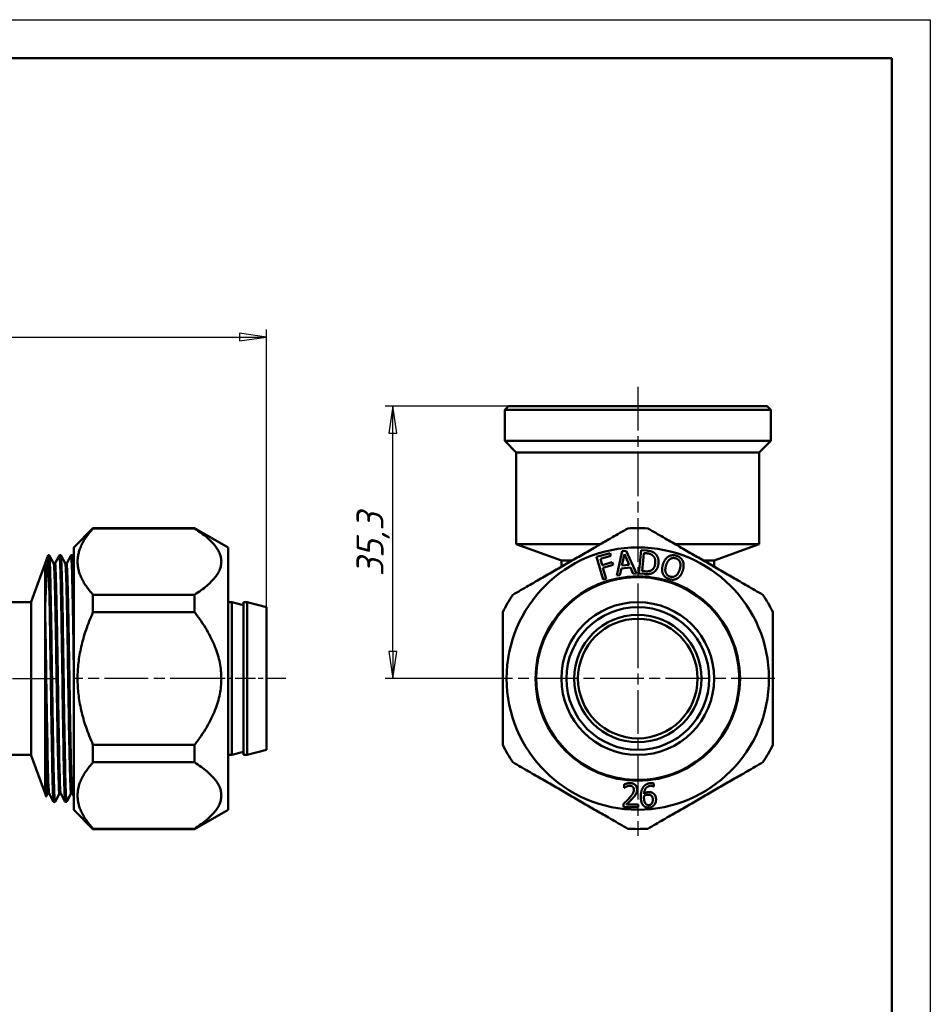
# Model space of a CAD drawing. Header units: millimetres. Extents: x -596 to 1537, y -69 to 356.
# Tile 9 of 11: x 92 to 210, y 169 to 297. Entities that reach past the tile are written whole.
import ezdxf

# ---------------------------------------------------------------- set-up
doc = ezdxf.new("R2010")
doc.units = ezdxf.units.MM
doc.linetypes.add('CHAIN', pattern=[0.7087, 0.4724, -0.0591, 0.1181, -0.0591])
for name, color, linetype, lineweight in [('Видимые тонкие (ГОСТ)', 7, 'Continuous', 35), ('Видимый контур (ГОСТ)', 7, 'Continuous', 50), ('Кромка (ГОСТ)', 7, 'Continuous', 50), ('Маркер центра (ГОСТ)', 7, 'Continuous', 25), ('Осевая линия (ГОСТ)', 7, 'Continuous', 25), ('Размер (ГОСТ)', 7, 'Continuous', 25)]:
    doc.layers.add(name, color=color, linetype=linetype, lineweight=lineweight)
doc.styles.add('Обычный текст (ГОСТ)', font='GOST Common Italic.ttf')
doc.dimstyles.new('Обычный (ГОСТ)', dxfattribs={"dimtxt": 3.5, "dimasz": 3.5, "dimexe": 1, "dimexo": 0, "dimgap": 0.5, "dimtad": 1, "dimrnd": 1e-08, "dimtxsty": 'Обычный текст (ГОСТ)', "dimblk": 'Filled-1', "dimcen": 0.09, "dimdle": 15, "dimclrd": 256, "dimclre": 256, "dimclrt": 256, "dimazin": 2, "dimtfac": 0.714286, "dimtdec": 3, "dimtmove": 0, "dimatfit": 3, "dimfxl": 1, "dimtolj": 1, "dimlwd": 25, "dimlwe": 25, "dimarcsym": 0})

# ---------------------------------------------------------------- blocks, each defined once
blk = doc.blocks.new('Рамки ГОСТ_ граница 297x210')
at = {"layer": 'Кромка (ГОСТ)', "lineweight": 25}
for p, q in [((0, 297), (210, 297)), ((210, 297), (210, 0))]:
    blk.add_line(p, q, dxfattribs=at)
at = {"layer": 'Кромка (ГОСТ)'}
for p, q in [((205, 292), (20, 292)), ((205, 5), (205, 292))]:
    blk.add_line(p, q, dxfattribs=at)
blk = doc.blocks.new('Filled-1')
at = {"color": 0}
for p, q in [((0, 0), (-1, 0.143)), ((-1, 0.143), (-1, -0.143)), ((-1, 0), (0, 0)), ((-1, -0.143), (0, 0))]:
    blk.add_line(p, q, dxfattribs=at)
at = {"color": 0, "flags": 128}
blk.add_lwpolyline([(-1, -0.143), (0, 0), (-1, 0.143), (-1, -0.143)], dxfattribs=at)
at = {"color": 0}
blk.add_solid([(-1, -0.143), (0, 0), (-1, 0.143), (-1, -0.143)], dxfattribs=at)
blk = doc.blocks.new('*D8')
at = {"layer": 'Defpoints', "color": 0, "linetype": 'Continuous', "transparency": 16777216}
for p in [(123.98, 255.87), (22.48, 220.87), (123.98, 220.87)]:
    blk.add_point(p, dxfattribs=at)
at = {"layer": 'Размер (ГОСТ)', "linetype": 'Continuous', "lineweight": 25, "transparency": 16777216}
for p, q in [((22.48, 220.87), (22.48, 256.87)), ((123.98, 220.87), (123.98, 256.87)), ((25.98, 255.87), (120.48, 255.87))]:
    blk.add_line(p, q, dxfattribs=at)
at = {"layer": 'Размер (ГОСТ)', "linetype": 'Continuous', "lineweight": 25, "transparency": 16777216, "xscale": 3.5, "yscale": 3.5, "zscale": 3.5, "rotation": 180}
blk.add_blockref('Filled-1', (22.48, 255.87), dxfattribs=at)
at = {"layer": 'Размер (ГОСТ)', "linetype": 'Continuous', "lineweight": 25, "transparency": 16777216, "xscale": 3.5, "yscale": 3.5, "zscale": 3.5}
blk.add_blockref('Filled-1', (123.98, 255.87), dxfattribs=at)
at = {"layer": 'Размер (ГОСТ)', "linetype": 'Continuous', "lineweight": 25, "transparency": 16777216, "insert": (68.61, 260.57), "char_height": 3.5, "attachment_point": 1, "style": 'Обычный текст (ГОСТ)'}
blk.add_mtext('\\A1;101,5', dxfattribs=at)
blk = doc.blocks.new('*D10')
at = {"layer": 'Defpoints', "color": 0, "linetype": 'Continuous', "transparency": 16777216}
for p in [(140.34, 246.92), (155.34, 246.92), (154.58, 211.62)]:
    blk.add_point(p, dxfattribs=at)
at = {"layer": 'Размер (ГОСТ)', "linetype": 'Continuous', "lineweight": 25, "transparency": 16777216}
for p, q in [((155.34, 246.92), (139.34, 246.92)), ((140.34, 215.12), (140.34, 243.42)), ((154.58, 211.62), (139.34, 211.62))]:
    blk.add_line(p, q, dxfattribs=at)
at = {"layer": 'Размер (ГОСТ)', "linetype": 'Continuous', "lineweight": 25, "transparency": 16777216, "xscale": 3.5, "yscale": 3.5, "zscale": 3.5}
for p, rotation in [((140.34, 246.92), 90), ((140.34, 211.62), 270)]:
    blk.add_blockref('Filled-1', p, dxfattribs=dict(at, rotation=rotation))
at = {"layer": 'Размер (ГОСТ)', "linetype": 'Continuous', "lineweight": 25, "transparency": 16777216, "insert": (135.64, 224.86), "char_height": 3.5, "attachment_point": 1, "rotation": 90, "style": 'Обычный текст (ГОСТ)'}
blk.add_mtext('\\A1;35,3', dxfattribs=at)

msp = doc.modelspace()

# ---------------------------------------------------------------- linework, layer by layer
at = {"layer": 'Видимые тонкие (ГОСТ)'}
for points, knots in [([(96.604, 195.71), (96.561, 195.633), (96.518, 196.34), (96.475, 197.756), (96.421, 199.5), (96.368, 202.31), (96.315, 205.596), (96.26, 208.995), (96.205, 212.88), (96.149, 216.384), (96.096, 219.779), (96.043, 222.794), (95.989, 224.794), (95.944, 226.49), (95.899, 227.447), (95.853, 227.54)], [43.9534776, 43.9534776, 43.9534776, 43.9534776, 44.4960538, 44.4960538, 44.4960538, 45.1648587, 45.1648587, 45.1648587, 45.856665, 45.856665, 45.856665, 46.5268975, 46.5268975, 46.5268975, 47.0950702, 47.0950702, 47.0950702, 47.0950702]), ([(97.84, 195.715), (97.813, 195.768), (97.786, 196.129), (97.758, 196.795), (97.705, 198.092), (97.651, 200.537), (97.598, 203.615), (97.545, 206.689), (97.491, 210.374), (97.438, 213.894), (97.384, 217.411), (97.331, 220.741), (97.278, 223.184), (97.225, 225.626), (97.171, 227.167), (97.118, 227.485), (97.109, 227.541), (97.099, 227.559), (97.09, 227.539)], [44.0111167, 44.0111167, 44.0111167, 44.0111167, 44.3552696, 44.3552696, 44.3552696, 45.0260735, 45.0260735, 45.0260735, 45.6961272, 45.6961272, 45.6961272, 46.3654924, 46.3654924, 46.3654924, 47.0342302, 47.0342302, 47.0342302, 47.1527094, 47.1527094, 47.1527094, 47.1527094]), ([(98.106, 195.709), (98.097, 195.691), (98.088, 195.705), (98.079, 195.753), (98.026, 196.042), (97.972, 197.571), (97.919, 200.014), (97.865, 202.454), (97.812, 205.79), (97.758, 209.317), (97.705, 212.84), (97.651, 216.531), (97.598, 219.611), (97.545, 222.688), (97.491, 225.136), (97.438, 226.44), (97.41, 227.114), (97.383, 227.48), (97.355, 227.534)], [37.6702923, 37.6702923, 37.6702923, 37.6702923, 37.7804109, 37.7804109, 37.7804109, 38.4529034, 38.4529034, 38.4529034, 39.12452, 39.12452, 39.12452, 39.7953239, 39.7953239, 39.7953239, 40.4653776, 40.4653776, 40.4653776, 40.8118849, 40.8118849, 40.8118849, 40.8118849]), ([(98.983, 211.006), (98.948, 213.287), (98.914, 215.588), (98.88, 217.699), (98.827, 220.98), (98.773, 223.781), (98.72, 225.516), (98.677, 226.916), (98.634, 227.615), (98.591, 227.539)], [39.2311009, 39.2311009, 39.2311009, 39.2311009, 39.6612697, 39.6612697, 39.6612697, 40.329966, 40.329966, 40.329966, 40.8695241, 40.8695241, 40.8695241, 40.8695241]), ([(98.983, 225.134), (98.948, 226.338), (98.914, 227.131), (98.88, 227.42), (98.872, 227.486), (98.864, 227.526), (98.856, 227.54)], [34.00035125, 34.00035125, 34.00035125, 34.00035125, 34.43052005, 34.43052005, 34.43052005, 34.5286996, 34.5286996, 34.5286996, 34.5286996]), ([(96.339, 195.709), (96.331, 195.723), (96.323, 195.765), (96.315, 195.835), (96.26, 196.311), (96.205, 198.093), (96.149, 200.783), (96.096, 203.389), (96.043, 206.827), (95.989, 210.373), (95.936, 213.903), (95.883, 217.518), (95.83, 220.464), (95.777, 223.413), (95.723, 225.672), (95.67, 226.768), (95.665, 226.883), (95.659, 226.986), (95.653, 227.076)], [50.294302, 50.294302, 50.294302, 50.294302, 50.3956083, 50.3956083, 50.3956083, 51.0874146, 51.0874146, 51.0874146, 51.7576471, 51.7576471, 51.7576471, 52.4247383, 52.4247383, 52.4247383, 53.0927327, 53.0927327, 53.0927327, 53.1628336, 53.1628336, 53.1628336, 53.1628336]), ([(97.105, 196.676), (97.08, 196.628), (97.056, 196.808), (97.032, 197.222), (96.978, 198.142), (96.923, 200.208), (96.869, 202.975), (96.815, 205.738), (96.761, 209.181), (96.707, 212.562), (96.653, 215.939), (96.599, 219.23), (96.545, 221.727), (96.49, 224.241), (96.436, 225.931), (96.382, 226.428), (96.372, 226.512), (96.363, 226.562), (96.354, 226.578)], [43.9516288, 43.9516288, 43.9516288, 43.9516288, 44.2571555, 44.2571555, 44.2571555, 44.9367804, 44.9367804, 44.9367804, 45.6157807, 45.6157807, 45.6157807, 46.2942194, 46.2942194, 46.2942194, 46.9775779, 46.9775779, 46.9775779, 47.0932215, 47.0932215, 47.0932215, 47.0932215]), ([(97.222, 196.741), (97.209, 196.739), (97.196, 196.806), (97.182, 196.945), (97.128, 197.51), (97.074, 199.25), (97.019, 201.788), (96.965, 204.323), (96.911, 207.637), (96.857, 211.012), (96.803, 214.383), (96.748, 217.791), (96.694, 220.5), (96.64, 223.207), (96.586, 225.197), (96.532, 226.039), (96.512, 226.353), (96.492, 226.507), (96.472, 226.505)], [43.9822972, 43.9822972, 43.9822972, 43.9822972, 44.1501313, 44.1501313, 44.1501313, 44.831379, 44.831379, 44.831379, 45.5119304, 45.5119304, 45.5119304, 46.1918496, 46.1918496, 46.1918496, 46.8712001, 46.8712001, 46.8712001, 47.1238898, 47.1238898, 47.1238898, 47.1238898]), ([(97.34, 196.669), (97.291, 196.768), (97.243, 197.809), (97.194, 199.628), (97.14, 201.657), (97.086, 204.637), (97.032, 207.925), (96.978, 211.21), (96.923, 214.779), (96.869, 217.86), (96.815, 220.939), (96.761, 223.51), (96.707, 225.02), (96.668, 226.115), (96.628, 226.646), (96.589, 226.576)], [44.0129655, 44.0129655, 44.0129655, 44.0129655, 44.6230012, 44.6230012, 44.6230012, 45.3033145, 45.3033145, 45.3033145, 45.9829394, 45.9829394, 45.9829394, 46.6619396, 46.6619396, 46.6619396, 47.1545581, 47.1545581, 47.1545581, 47.1545581]), ([(98.606, 196.674), (98.572, 196.612), (98.537, 197.01), (98.503, 197.856), (98.449, 199.183), (98.394, 201.602), (98.34, 204.592), (98.286, 207.581), (98.232, 211.119), (98.178, 214.445), (98.124, 217.769), (98.07, 220.857), (98.016, 223.044), (97.962, 225.21), (97.909, 226.474), (97.855, 226.581)], [37.6684435, 37.6684435, 37.6684435, 37.6684435, 38.101572, 38.101572, 38.101572, 38.780698, 38.780698, 38.780698, 39.4595287, 39.4595287, 39.4595287, 40.1380801, 40.1380801, 40.1380801, 40.8100362, 40.8100362, 40.8100362, 40.8100362]), ([(98.724, 196.744), (98.701, 196.743), (98.679, 196.938), (98.656, 197.334), (98.602, 198.281), (98.548, 200.368), (98.493, 203.142), (98.439, 205.916), (98.385, 209.357), (98.331, 212.723), (98.277, 216.087), (98.223, 219.352), (98.168, 221.811), (98.114, 224.27), (98.06, 225.908), (98.006, 226.371), (97.995, 226.465), (97.984, 226.51), (97.973, 226.508)], [37.6991118, 37.6991118, 37.6991118, 37.6991118, 37.9834064, 37.9834064, 37.9834064, 38.6637435, 38.6637435, 38.6637435, 39.343767, 39.343767, 39.343767, 40.0234929, 40.0234929, 40.0234929, 40.7029368, 40.7029368, 40.7029368, 40.8407045, 40.8407045, 40.8407045, 40.8407045]), ([(98.842, 196.668), (98.837, 196.677), (98.832, 196.694), (98.827, 196.72), (98.773, 197.023), (98.719, 198.515), (98.665, 200.873), (98.611, 203.23), (98.557, 206.437), (98.503, 209.801), (98.449, 213.163), (98.394, 216.659), (98.34, 219.534), (98.286, 222.408), (98.232, 224.643), (98.178, 225.756), (98.149, 226.356), (98.12, 226.628), (98.091, 226.573)], [37.7297802, 37.7297802, 37.7297802, 37.7297802, 37.7885305, 37.7885305, 37.7885305, 38.4682942, 38.4682942, 38.4682942, 39.147731, 39.147731, 39.147731, 39.8268569, 39.8268569, 39.8268569, 40.5056877, 40.5056877, 40.5056877, 40.8713728, 40.8713728, 40.8713728, 40.8713728]), ([(95.839, 196.674), (95.803, 196.747), (95.767, 197.32), (95.731, 198.361), (95.677, 199.93), (95.623, 202.552), (95.568, 205.66), (95.514, 208.778), (95.46, 212.362), (95.406, 215.636), (95.372, 217.682), (95.338, 219.604), (95.304, 221.232)], [50.2961508, 50.2961508, 50.2961508, 50.2961508, 50.7468028, 50.7468028, 50.7468028, 51.4263474, 51.4263474, 51.4263474, 52.107724, 52.107724, 52.107724, 52.53343, 52.53343, 52.53343, 52.53343]), ([(95.721, 196.736), (95.719, 196.736), (95.718, 196.737), (95.717, 196.738), (95.662, 196.797), (95.608, 198.047), (95.554, 200.218), (95.5, 202.395), (95.445, 205.484), (95.391, 208.812), (95.353, 211.149), (95.314, 213.595), (95.276, 215.876)], [50.2654825, 50.2654825, 50.2654825, 50.2654825, 50.2828106, 50.2828106, 50.2828106, 50.9634383, 50.9634383, 50.9634383, 51.6462221, 51.6462221, 51.6462221, 52.1258791, 52.1258791, 52.1258791, 52.1258791]), ([(95.603, 196.671), (95.592, 196.647), (95.58, 196.676), (95.568, 196.759), (95.514, 197.148), (95.46, 198.728), (95.406, 201.157), (95.372, 202.674), (95.338, 204.512), (95.304, 206.507)], [50.2348141, 50.2348141, 50.2348141, 50.2348141, 50.3801884, 50.3801884, 50.3801884, 51.061565, 51.061565, 51.061565, 51.487271, 51.487271, 51.487271, 51.487271])]:
    msp.add_open_spline(points, degree=3, knots=knots, dxfattribs=at)
at = {"layer": 'Видимый контур (ГОСТ)'}
for p, q in [((155.34, 246.924), (154.84, 246.424)), ((154.84, 246.424), (189.34, 246.424)), ((154.84, 246.424), (154.84, 242.424)), ((155.34, 246.924), (188.84, 246.924)), ((188.84, 246.924), (189.34, 246.424)), ((189.34, 246.424), (189.34, 242.424)), ((154.84, 242.424), (189.34, 242.424)), ((156.34, 240.924), (154.84, 242.424)), ((187.84, 240.924), (189.34, 242.424)), ((156.34, 240.924), (187.84, 240.924)), ((156.34, 240.924), (156.34, 229.024)), ((187.84, 240.924), (187.84, 229.024)), ((98.983, 228.624), (101.483, 231.124)), ((101.483, 231.124), (101.483, 231.081)), ((114.653, 231.124), (101.483, 231.124)), ((114.653, 231.081), (101.483, 231.081)), ((114.653, 231.081), (114.653, 231.124)), ((118.983, 228.624), (114.653, 231.124)), ((98.983, 228.624), (98.983, 194.624)), ((118.983, 194.624), (118.983, 228.624)), ((156.34, 229.024), (167.227, 229.024)), ((162.19, 226.924), (156.34, 229.024)), ((176.952, 229.024), (187.84, 229.024)), ((181.99, 226.924), (187.84, 229.024)), ((95.276, 226.512), (95.679, 227.618)), ((95.713, 227.624), (95.728, 227.624)), ((95.853, 227.542), (96.354, 226.581)), ((96.589, 226.581), (97.09, 227.542)), ((97.215, 227.624), (97.23, 227.624)), ((97.355, 227.542), (97.855, 226.581)), ((98.091, 226.581), (98.591, 227.542)), ((98.716, 227.624), (98.731, 227.624)), ((98.856, 227.542), (98.983, 227.299)), ((166.75, 227.382), (168.502, 227.885)), ((167.591, 224.452), (166.75, 227.382)), ((168.602, 227.538), (167.239, 227.147)), ((167.239, 227.147), (167.476, 226.32)), ((168.502, 227.885), (168.602, 227.538)), ((169.373, 224.983), (170.074, 228.123)), ((170.356, 227.735), (170.04, 226.259)), ((170.074, 228.123), (170.57, 228.175)), ((170.976, 226.358), (170.356, 227.735)), ((170.57, 228.175), (171.913, 225.252)), ((172.239, 225.24), (172.522, 228.275)), ((172.522, 228.275), (173.213, 228.21)), ((172.893, 227.888), (172.675, 225.552)), ((173.2, 227.859), (172.893, 227.888)), ((93.483, 221.585), (95.276, 226.512)), ((95.276, 196.736), (95.276, 226.512)), ((95.276, 226.512), (95.276, 196.736)), ((162.19, 226.924), (163.59, 226.924)), ((162.19, 226.924), (162.19, 226.116)), ((167.476, 226.32), (168.782, 226.695)), ((168.881, 226.349), (167.576, 225.974)), ((167.576, 225.974), (167.981, 224.564)), ((168.782, 226.695), (168.881, 226.349)), ((169.966, 225.903), (169.78, 225.027)), ((171.123, 226.025), (169.966, 225.903)), ((170.04, 226.259), (170.976, 226.358)), ((171.488, 225.207), (171.123, 226.025)), ((180.589, 226.924), (181.99, 226.924)), ((181.99, 226.924), (181.99, 226.116)), ((167.981, 224.564), (167.591, 224.452)), ((169.78, 225.027), (169.373, 224.983)), ((169.752, 224.565), (169.752, 224.666)), ((170.214, 224.741), (170.214, 224.64)), ((171.08, 224.735), (171.08, 224.836)), ((171.913, 225.252), (171.488, 225.207)), ((171.542, 224.863), (171.542, 224.763)), ((172.938, 225.175), (172.239, 225.24)), ((172.408, 224.77), (172.408, 224.87)), ((172.675, 225.552), (172.983, 225.523)), ((172.87, 224.851), (172.87, 224.751)), ((173.736, 224.671), (173.736, 224.772)), ((174.198, 224.705), (174.198, 224.604)), ((168.425, 224.253), (168.425, 224.357)), ((168.886, 224.481), (168.886, 224.378)), ((101.483, 222.479), (114.653, 222.479)), ((101.483, 222.479), (101.483, 220.227)), ((114.653, 220.227), (114.653, 222.479)), ((83.133, 221.524), (93.483, 221.524)), ((93.483, 221.585), (93.483, 201.664)), ((119.483, 221.524), (118.983, 221.524)), ((119.483, 221.524), (119.483, 201.724)), ((120.983, 221.138), (119.483, 221.524)), ((120.983, 221.524), (120.983, 201.724)), ((121.483, 221.524), (120.983, 221.524)), ((121.483, 221.524), (121.483, 201.724)), ((123.983, 220.874), (121.483, 221.524)), ((123.983, 220.874), (123.983, 202.374)), ((114.653, 220.227), (101.483, 220.227)), ((101.483, 203.022), (114.653, 203.022)), ((101.483, 203.022), (101.483, 200.77)), ((114.653, 200.77), (114.653, 203.022)), ((52.983, 201.724), (93.483, 201.724)), ((93.483, 201.664), (95.276, 196.736)), ((119.483, 201.724), (118.983, 201.724)), ((120.983, 202.111), (119.483, 201.724)), ((121.483, 201.724), (120.983, 201.724)), ((123.983, 202.374), (121.483, 201.724)), ((114.653, 200.77), (101.483, 200.77)), ((170.303, 197.455), (170.303, 197.89)), ((174.188, 198.023), (174.188, 197.63)), ((95.276, 196.736), (95.424, 196.33)), ((95.603, 196.667), (95.427, 196.329)), ((96.339, 195.707), (95.839, 196.667)), ((97.105, 196.667), (96.604, 195.707)), ((97.84, 195.707), (97.34, 196.667)), ((98.606, 196.667), (98.106, 195.707)), ((98.983, 196.396), (98.842, 196.667)), ((170.325, 197.455), (170.303, 197.455)), ((174.188, 197.63), (174.171, 197.63)), ((96.464, 195.624), (96.479, 195.624)), ((97.965, 195.624), (97.981, 195.624)), ((170.239, 194.96), (170.239, 195.392)), ((170.622, 195.313), (172.119, 195.313)), ((172.119, 195.313), (172.119, 194.96)), ((98.983, 194.624), (101.483, 192.124)), ((118.983, 194.624), (114.653, 192.124)), ((172.119, 194.96), (170.239, 194.96)), ((101.483, 192.168), (114.653, 192.168)), ((101.483, 192.168), (101.483, 192.124)), ((114.653, 192.124), (101.483, 192.124)), ((114.653, 192.124), (114.653, 192.168))]:
    msp.add_line(p, q, dxfattribs=at)
for radius in [17, 13.25, 9.9, 9.25, 8.25, 7.75]:
    msp.add_circle((172.09, 211.624), radius, dxfattribs=at)
for radius, start, end in [(19.5, 86.17695, 93.82305), (13.15, 106.18373, 80.77388), (13.15, 100.23797, 104.09879), (13.15, 98.19908, 100.23797), (13.15, 94.4021, 98.19908), (13.15, 92.38601, 94.4021), (13.15, 88.61183, 92.38601), (13.15, 86.59751, 88.61183), (13.15, 82.80728, 86.59751), (13.15, 80.77388, 82.80728), (13.15, 104.09879, 106.18373), (19.5, 146.17695, 153.82305), (19.5, 26.17695, 33.82305), (19.5, 206.17695, 213.82305), (19.5, 326.17695, 333.82305), (19.5, 266.17695, 273.82305)]:
    msp.add_arc((172.09, 211.624), radius, start, end, dxfattribs=at)
for points, weights in [([(101.483, 231.081), (97.688, 226.78), (101.483, 222.479)], [1.03329400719, 1.15138475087, 1.03329400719]), ([(114.653, 222.479), (121.226, 226.78), (114.653, 231.081)], [1.05705235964, 1.1778583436, 1.05705235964]), ([(155.89, 222.479), (163.34, 226.78), (170.79, 231.081)], [1.05705235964, 1.1778583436, 1.05705235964]), ([(173.39, 231.081), (180.84, 226.78), (188.29, 222.479)], [1.05705235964, 1.1778583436, 1.05705235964]), ([(101.483, 220.227), (97.688, 211.624), (101.483, 203.022)], [1.03329400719, 1.15138475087, 1.03329400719]), ([(114.653, 203.022), (121.226, 211.624), (114.653, 220.227)], [1.05705235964, 1.1778583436, 1.05705235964]), ([(154.59, 203.022), (154.59, 211.624), (154.59, 220.227)], [1.05705235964, 1.1778583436, 1.05705235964]), ([(189.59, 220.227), (189.59, 211.624), (189.59, 203.022)], [1.05705235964, 1.1778583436, 1.05705235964]), ([(101.483, 200.77), (97.688, 196.469), (101.483, 192.168)], [1.03329400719, 1.15138475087, 1.03329400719]), ([(114.653, 192.168), (121.226, 196.469), (114.653, 200.77)], [1.05705235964, 1.1778583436, 1.05705235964]), ([(170.79, 192.168), (163.34, 196.469), (155.89, 200.77)], [1.05705235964, 1.1778583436, 1.05705235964]), ([(188.29, 200.77), (180.84, 196.469), (173.39, 192.168)], [1.05705235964, 1.1778583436, 1.05705235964])]:
    msp.add_rational_spline(points, weights, degree=2, dxfattribs=at)
for points, knots in [([(95.679, 227.618), (95.677, 227.613), (95.674, 227.526), (95.666, 227.288), (95.66, 227.14), (95.653, 227.076)], [-0.11242212, -0.11242212, -0.11242212, -0.11242212, -0.05788721, -0.05788721, 0, 0, 0, 0]), ([(95.713, 227.62), (95.758, 227.615), (95.803, 226.753), (95.848, 225.138), (95.903, 223.172), (95.958, 220.104), (96.013, 216.615), (96.067, 213.179), (96.121, 209.36), (96.175, 205.977), (96.228, 202.621), (96.282, 199.718), (96.335, 197.882), (96.378, 196.413), (96.421, 195.634), (96.464, 195.628)], [-53.4078067, -53.4078067, -53.4078067, -53.4078067, -52.8421666, -52.8421666, -52.8421666, -52.1534748, -52.1534748, -52.1534748, -51.4755438, -51.4755438, -51.4755438, -50.8031205, -50.8031205, -50.8031205, -50.2654825, -50.2654825, -50.2654825, -50.2654825]), ([(96.479, 195.628), (96.468, 195.626), (96.456, 195.681), (96.444, 195.795), (96.391, 196.315), (96.338, 198.05), (96.285, 200.639), (96.231, 203.243), (96.178, 206.695), (96.124, 210.264), (96.071, 213.816), (96.018, 217.462), (95.964, 220.438), (95.911, 223.424), (95.858, 225.715), (95.804, 226.829), (95.779, 227.355), (95.754, 227.621), (95.728, 227.622)], [43.9815656, 43.9815656, 43.9815656, 43.9815656, 44.1287414, 44.1287414, 44.1287414, 44.796333, 44.796333, 44.796333, 45.4679661, 45.4679661, 45.4679661, 46.1364912, 46.1364912, 46.1364912, 46.8073241, 46.8073241, 46.8073241, 47.1238898, 47.1238898, 47.1238898, 47.1238898]), ([(95.729, 227.624), (95.759, 227.623), (95.786, 227.611), (95.812, 227.593), (95.817, 227.588), (95.837, 227.569), (95.845, 227.557), (95.852, 227.546), (95.853, 227.544), (95.853, 227.542)], [0, 0, 0, 0, 0.017457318, 0.017457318, 0.024045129, 0.024045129, 0.043871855, 0.043871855, 0.047676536, 0.047676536, 0.047676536, 0.047676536]), ([(97.09, 227.542), (97.095, 227.553), (97.103, 227.566), (97.129, 227.591), (97.14, 227.601), (97.172, 227.617), (97.193, 227.623), (97.215, 227.624)], [0, 0, 0, 0, 0.0231608, 0.0231608, 0.03521578, 0.03521578, 0.047696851, 0.047696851, 0.047696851, 0.047696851]), ([(97.215, 227.616), (97.242, 227.617), (97.27, 227.295), (97.298, 226.652), (97.352, 225.423), (97.405, 223.031), (97.459, 219.98), (97.512, 216.93), (97.566, 213.241), (97.619, 209.69), (97.672, 206.141), (97.726, 202.753), (97.779, 200.241), (97.833, 197.729), (97.886, 196.108), (97.939, 195.719), (97.948, 195.656), (97.957, 195.625), (97.965, 195.627)], [-47.1246214, -47.1246214, -47.1246214, -47.1246214, -46.7734134, -46.7734134, -46.7734134, -46.1025639, -46.1025639, -46.1025639, -45.4319235, -45.4319235, -45.4319235, -44.7614881, -44.7614881, -44.7614881, -44.0912539, -44.0912539, -44.0912539, -43.9822972, -43.9822972, -43.9822972, -43.9822972]), ([(97.981, 195.632), (97.949, 195.633), (97.916, 196.068), (97.884, 196.925), (97.83, 198.337), (97.777, 200.886), (97.723, 204.034), (97.67, 207.178), (97.617, 210.9), (97.563, 214.417), (97.51, 217.93), (97.457, 221.216), (97.404, 223.586), (97.35, 225.953), (97.297, 227.39), (97.244, 227.597), (97.239, 227.615), (97.235, 227.624), (97.23, 227.623)], [37.6983802, 37.6983802, 37.6983802, 37.6983802, 38.1051319, 38.1051319, 38.1051319, 38.7756291, 38.7756291, 38.7756291, 39.44534, 39.44534, 39.44534, 40.1143264, 40.1143264, 40.1143264, 40.7826495, 40.7826495, 40.7826495, 40.8407045, 40.8407045, 40.8407045, 40.8407045]), ([(97.23, 227.624), (97.26, 227.623), (97.288, 227.611), (97.313, 227.593), (97.319, 227.588), (97.339, 227.569), (97.346, 227.557), (97.353, 227.546), (97.354, 227.544), (97.355, 227.542)], [0, 0, 0, 0, 0.017457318, 0.017457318, 0.024045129, 0.024045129, 0.043871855, 0.043871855, 0.047676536, 0.047676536, 0.047676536, 0.047676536]), ([(98.591, 227.542), (98.597, 227.553), (98.604, 227.566), (98.63, 227.591), (98.642, 227.601), (98.674, 227.617), (98.695, 227.623), (98.716, 227.624)], [0, 0, 0, 0, 0.0231608, 0.0231608, 0.03521578, 0.03521578, 0.047696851, 0.047696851, 0.047696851, 0.047696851]), ([(98.716, 227.622), (98.724, 227.624), (98.732, 227.599), (98.74, 227.548), (98.793, 227.2), (98.846, 225.622), (98.899, 223.146), (98.927, 221.856), (98.955, 220.327), (98.983, 218.658)], [-40.8414361, -40.8414361, -40.8414361, -40.8414361, -40.7429645, -40.7429645, -40.7429645, -40.073856, -40.073856, -40.073856, -39.725329, -39.725329, -39.725329, -39.725329]), ([(98.983, 219.565), (98.936, 222.277), (98.889, 224.524), (98.843, 225.927), (98.806, 227.038), (98.769, 227.613), (98.731, 227.618)], [33.5061232, 33.5061232, 33.5061232, 33.5061232, 34.0927045, 34.0927045, 34.0927045, 34.5575192, 34.5575192, 34.5575192, 34.5575192]), ([(98.732, 227.624), (98.762, 227.623), (98.789, 227.611), (98.815, 227.593), (98.82, 227.588), (98.84, 227.569), (98.848, 227.557), (98.855, 227.546), (98.856, 227.544), (98.856, 227.542)], [0, 0, 0, 0, 0.017457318, 0.017457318, 0.024045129, 0.024045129, 0.043871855, 0.043871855, 0.047676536, 0.047676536, 0.047676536, 0.047676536]), ([(95.653, 227.076), (95.596, 226.524), (95.538, 225.73), (95.421, 223.736), (95.363, 222.561), (95.304, 221.232)], [-0.97903596, -0.97903596, -0.97903596, -0.97903596, -0.48204369, -0.48204369, 0, 0, 0, 0]), ([(96.354, 226.581), (96.357, 226.575), (96.362, 226.564), (96.386, 226.542), (96.398, 226.533), (96.43, 226.518), (96.45, 226.512), (96.472, 226.512)], [0, 0, 0, 0, 0.023450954, 0.023450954, 0.03573497, 0.03573497, 0.04847814, 0.04847814, 0.04847814, 0.04847814]), ([(96.472, 226.512), (96.501, 226.512), (96.53, 226.523), (96.563, 226.546), (96.572, 226.556), (96.584, 226.572), (96.587, 226.577), (96.589, 226.581)], [0, 0, 0, 0, 0.017922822, 0.017922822, 0.033642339, 0.033642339, 0.048457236, 0.048457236, 0.048457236, 0.048457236]), ([(97.855, 226.581), (97.859, 226.575), (97.864, 226.564), (97.888, 226.542), (97.899, 226.533), (97.931, 226.518), (97.952, 226.512), (97.973, 226.512)], [0, 0, 0, 0, 0.023450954, 0.023450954, 0.03573497, 0.03573497, 0.04847814, 0.04847814, 0.04847814, 0.04847814]), ([(97.973, 226.512), (98.003, 226.512), (98.031, 226.523), (98.065, 226.546), (98.074, 226.556), (98.086, 226.572), (98.089, 226.577), (98.091, 226.581)], [0, 0, 0, 0, 0.017922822, 0.017922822, 0.033642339, 0.033642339, 0.048457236, 0.048457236, 0.048457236, 0.048457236]), ([(95.304, 221.232), (95.295, 221.023), (95.288, 220.444), (95.277, 218.424), (95.276, 217.186), (95.276, 215.876)], [-0.70542486, -0.70542486, -0.70542486, -0.70542486, -0.41021569, -0.41021569, 0, 0, 0, 0]), ([(95.276, 215.876), (95.276, 214.267), (95.279, 212.593), (95.288, 209.413), (95.294, 207.935), (95.304, 206.507)], [-0.95797558, -0.95797558, -0.95797558, -0.95797558, -0.45283217, -0.45283217, 0, 0, 0, 0]), ([(95.304, 206.507), (95.311, 205.464), (95.318, 204.464), (95.333, 202.582), (95.34, 201.706), (95.36, 199.501), (95.373, 198.372), (95.398, 196.797), (95.411, 196.371), (95.425, 196.328), (95.426, 196.327), (95.427, 196.329)], [-5.5111314, -5.5111314, -5.5111314, -5.5111314, -5.1799411, -5.1799411, -4.8474454, -4.8474454, -4.2556001, -4.2556001, -3.6597292, -3.6597292, -3.6099941, -3.6099941, -3.6099941, -3.6099941]), ([(95.721, 196.736), (95.691, 196.736), (95.663, 196.725), (95.629, 196.703), (95.62, 196.692), (95.608, 196.677), (95.605, 196.671), (95.603, 196.667)], [0, 0, 0, 0, 0.017922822, 0.017922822, 0.033642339, 0.033642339, 0.048457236, 0.048457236, 0.048457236, 0.048457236]), ([(95.839, 196.667), (95.835, 196.674), (95.83, 196.684), (95.806, 196.707), (95.795, 196.716), (95.763, 196.731), (95.742, 196.736), (95.721, 196.736)], [0, 0, 0, 0, 0.023450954, 0.023450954, 0.03573497, 0.03573497, 0.04847814, 0.04847814, 0.04847814, 0.04847814]), ([(97.222, 196.736), (97.193, 196.736), (97.164, 196.725), (97.131, 196.703), (97.121, 196.692), (97.11, 196.677), (97.107, 196.671), (97.105, 196.667)], [0, 0, 0, 0, 0.017922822, 0.017922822, 0.033642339, 0.033642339, 0.048457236, 0.048457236, 0.048457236, 0.048457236]), ([(97.34, 196.667), (97.337, 196.674), (97.332, 196.684), (97.308, 196.707), (97.296, 196.716), (97.264, 196.731), (97.243, 196.736), (97.222, 196.736)], [0, 0, 0, 0, 0.023450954, 0.023450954, 0.03573497, 0.03573497, 0.04847814, 0.04847814, 0.04847814, 0.04847814]), ([(98.724, 196.736), (98.694, 196.736), (98.666, 196.725), (98.632, 196.703), (98.623, 196.692), (98.611, 196.677), (98.608, 196.671), (98.606, 196.667)], [0, 0, 0, 0, 0.017922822, 0.017922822, 0.033642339, 0.033642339, 0.048457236, 0.048457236, 0.048457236, 0.048457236]), ([(98.842, 196.667), (98.838, 196.674), (98.833, 196.684), (98.809, 196.707), (98.798, 196.716), (98.766, 196.731), (98.745, 196.736), (98.724, 196.736)], [0, 0, 0, 0, 0.023450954, 0.023450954, 0.03573497, 0.03573497, 0.04847814, 0.04847814, 0.04847814, 0.04847814]), ([(96.464, 195.624), (96.434, 195.626), (96.406, 195.638), (96.381, 195.655), (96.375, 195.66), (96.355, 195.679), (96.348, 195.691), (96.341, 195.703), (96.34, 195.705), (96.339, 195.707)], [0, 0, 0, 0, 0.017457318, 0.017457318, 0.024045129, 0.024045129, 0.043871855, 0.043871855, 0.047676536, 0.047676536, 0.047676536, 0.047676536]), ([(96.604, 195.707), (96.599, 195.696), (96.591, 195.682), (96.565, 195.657), (96.553, 195.648), (96.522, 195.631), (96.501, 195.625), (96.479, 195.624)], [0, 0, 0, 0, 0.0231608, 0.0231608, 0.03521578, 0.03521578, 0.047696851, 0.047696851, 0.047696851, 0.047696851]), ([(97.965, 195.624), (97.935, 195.626), (97.908, 195.638), (97.882, 195.655), (97.876, 195.66), (97.857, 195.679), (97.849, 195.691), (97.842, 195.703), (97.841, 195.705), (97.84, 195.707)], [0, 0, 0, 0, 0.017457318, 0.017457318, 0.024045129, 0.024045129, 0.043871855, 0.043871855, 0.047676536, 0.047676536, 0.047676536, 0.047676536]), ([(98.106, 195.707), (98.1, 195.696), (98.093, 195.682), (98.067, 195.657), (98.055, 195.648), (98.023, 195.631), (98.002, 195.625), (97.981, 195.624)], [0, 0, 0, 0, 0.0231608, 0.0231608, 0.03521578, 0.03521578, 0.047696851, 0.047696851, 0.047696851, 0.047696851])]:
    msp.add_open_spline(points, degree=3, knots=knots, dxfattribs=at)
for points, degree in [([(95.679, 227.618), (95.69, 227.622), (95.701, 227.624), (95.713, 227.624)], 3), ([(173.985, 227.603), (173.832, 227.714), (173.473, 227.834), (173.2, 227.859)], 2), ([(173.213, 228.21), (173.641, 228.171), (174.116, 227.997), (174.278, 227.868)], 2), ([(174.353, 226.576), (174.386, 226.925), (174.201, 227.441), (173.985, 227.603)], 2), ([(174.278, 227.868), (174.552, 227.647), (174.815, 226.975), (174.773, 226.532)], 2), ([(175.353, 226.424), (175.468, 226.789), (175.825, 227.287), (176.056, 227.435)], 2), ([(176.056, 227.435), (176.286, 227.574), (176.823, 227.625), (177.115, 227.533)], 2), ([(177.012, 227.197), (176.802, 227.264), (176.44, 227.217), (176.271, 227.1)], 2), ([(177.559, 226.693), (177.492, 226.88), (177.214, 227.133), (177.012, 227.197)], 2), ([(177.115, 227.533), (177.412, 227.439), (177.822, 227.081), (177.928, 226.843)], 2), ([(173.84, 225.647), (174.065, 225.77), (174.32, 226.222), (174.353, 226.576)], 2), ([(174.773, 226.532), (174.735, 226.116), (174.336, 225.479), (174.035, 225.318)], 2), ([(175.346, 225.196), (175.239, 225.442), (175.24, 226.066), (175.353, 226.424)], 2), ([(175.756, 226.296), (175.575, 225.724), (175.863, 224.965), (176.266, 224.837)], 2), ([(176.271, 227.1), (176.109, 226.988), (175.845, 226.579), (175.756, 226.296)], 2), ([(177.52, 225.739), (177.61, 226.026), (177.626, 226.511), (177.559, 226.693)], 2), ([(177.928, 226.843), (178.032, 226.598), (178.037, 225.975), (177.922, 225.612)], 2), ([(174.035, 225.318), (173.791, 225.195), (173.307, 225.141), (172.938, 225.175)], 2), ([(172.983, 225.523), (173.251, 225.498), (173.665, 225.546), (173.84, 225.647)], 2), ([(176.158, 224.504), (175.863, 224.597), (175.456, 224.946), (175.346, 225.196)], 2), ([(177.22, 224.603), (176.977, 224.457), (176.443, 224.414), (176.158, 224.504)], 2), ([(176.266, 224.837), (176.669, 224.71), (177.339, 225.167), (177.52, 225.739)], 2), ([(177.922, 225.612), (177.811, 225.259), (177.451, 224.743), (177.22, 224.603)], 2), ([(170.303, 197.89), (170.429, 197.951), (170.881, 198.072), (171.084, 198.072)], 2), ([(171.084, 198.072), (171.511, 198.072), (171.993, 197.62), (171.993, 197.235)], 2), ([(172.81, 197.573), (172.976, 197.806), (173.499, 198.065), (173.843, 198.065)], 2), ([(173.843, 198.065), (173.944, 198.065), (174.122, 198.045), (174.188, 198.023)], 2), ([(170.622, 197.623), (170.535, 197.588), (170.375, 197.489), (170.325, 197.455)], 2), ([(171.054, 197.719), (170.945, 197.719), (170.723, 197.665), (170.622, 197.623)], 2), ([(170.975, 196.126), (171.323, 196.509), (171.578, 196.968), (171.578, 197.213)], 2), ([(171.427, 197.596), (171.355, 197.657), (171.168, 197.719), (171.054, 197.719)], 2), ([(171.578, 197.213), (171.578, 197.341), (171.499, 197.534), (171.427, 197.596)], 2), ([(171.834, 196.625), (171.76, 196.492), (171.545, 196.23), (171.427, 196.104)], 2), ([(171.993, 197.235), (171.993, 197.055), (171.909, 196.753), (171.834, 196.625)], 2), ([(172.477, 196.299), (172.477, 196.697), (172.64, 197.336), (172.81, 197.573)], 2), ([(173.788, 197.712), (173.408, 197.712), (172.941, 197.198), (172.897, 196.694)], 2), ([(172.897, 196.694), (173.042, 196.795), (173.349, 196.906), (173.531, 196.906)], 2), ([(173.44, 196.568), (173.297, 196.568), (173.027, 196.482), (172.897, 196.4)], 2), ([(173.83, 196.462), (173.749, 196.526), (173.546, 196.568), (173.44, 196.568)], 2), ([(173.531, 196.906), (173.709, 196.906), (173.976, 196.835), (174.122, 196.726)], 2), ([(174.171, 197.63), (174.114, 197.66), (173.907, 197.712), (173.788, 197.712)], 2), ([(174.122, 196.726), (174.29, 196.6), (174.453, 196.21), (174.453, 195.948)], 2), ([(170.239, 195.392), (170.441, 195.583), (170.802, 195.936), (170.975, 196.126)], 2), ([(171.427, 196.104), (171.234, 195.894), (170.762, 195.444), (170.622, 195.313)], 2), ([(172.813, 195.173), (172.655, 195.338), (172.477, 195.894), (172.477, 196.299)], 2), ([(172.897, 196.4), (172.894, 196.356), (172.889, 196.272), (172.889, 196.207)], 2), ([(172.889, 196.207), (172.889, 195.891), (173.013, 195.504), (173.107, 195.402)], 2), ([(173.107, 195.402), (173.193, 195.306), (173.381, 195.229), (173.487, 195.229)], 2), ([(173.487, 195.229), (173.734, 195.229), (174.038, 195.58), (174.038, 195.931)], 2), ([(174.038, 195.931), (174.038, 196.119), (173.939, 196.373), (173.83, 196.462)], 2), ([(174.453, 195.948), (174.453, 195.713), (174.297, 195.316), (174.166, 195.182)], 2), ([(173.484, 194.896), (173.279, 194.896), (172.941, 195.034), (172.813, 195.173)], 2), ([(174.166, 195.182), (174.03, 195.042), (173.689, 194.896), (173.484, 194.896)], 2)]:
    msp.add_open_spline(points, degree=degree, dxfattribs=at)
at = {"layer": 'Маркер центра (ГОСТ)', "linetype": 'CHAIN', "ltscale": 11.993792}
for p, q in [((172.09, 218.634), (172.09, 191.248)), ((189.858, 211.624), (154.585, 211.624))]:
    msp.add_line(p, q, dxfattribs=at)
at = {"layer": 'Осевая линия (ГОСТ)', "linetype": 'CHAIN', "ltscale": 11.993792}
for p, q in [((172.09, 249.424), (172.09, 217.361)), ((48.554, 211.624), (97.776, 211.624)), ((117.153, 211.624), (98.983, 211.624))]:
    msp.add_line(p, q, dxfattribs=at)
at = {"layer": 'Осевая линия (ГОСТ)', "linetype": 'CHAIN', "ltscale": 5.555153}
msp.add_line((126.483, 211.624), (116.483, 211.624), dxfattribs=at)

# ---------------------------------------------------------------- block references
msp.add_blockref('Рамки ГОСТ_ граница 297x210', (0, 0))

# ---------------------------------------------------------------- dimensions: what is measured, and where the dimension line sits
at = {"layer": 'Размер (ГОСТ)', "linetype": 'Continuous', "lineweight": 25}
for base, p1, p2, angle, picture, middle in [((123.983, 255.874), (22.483, 220.874), (123.983, 220.874), 180, '*D8', (73.233, 255.874)), ((140.34, 246.924), (154.585, 211.624), (155.34, 246.924), 90, '*D10', (140.34, 229.274))]:
    dim = msp.add_linear_dim(base=base, p1=p1, p2=p2, angle=angle, dimstyle='Обычный (ГОСТ)', override={"dimgap": 0.5, "dimdec": 2, "dimtol": 0, "dimlim": 0, "dimtp": 0, "dimtm": 0, "dimtdec": 3, "dimtofl": 0, "dimatfit": 1}, dxfattribs=at)
    dim.commit()
    dim.dimension.update_dxf_attribs({"geometry": picture, "text_midpoint": middle, "dimtype": 160})

doc.saveas('drawing.dxf')
